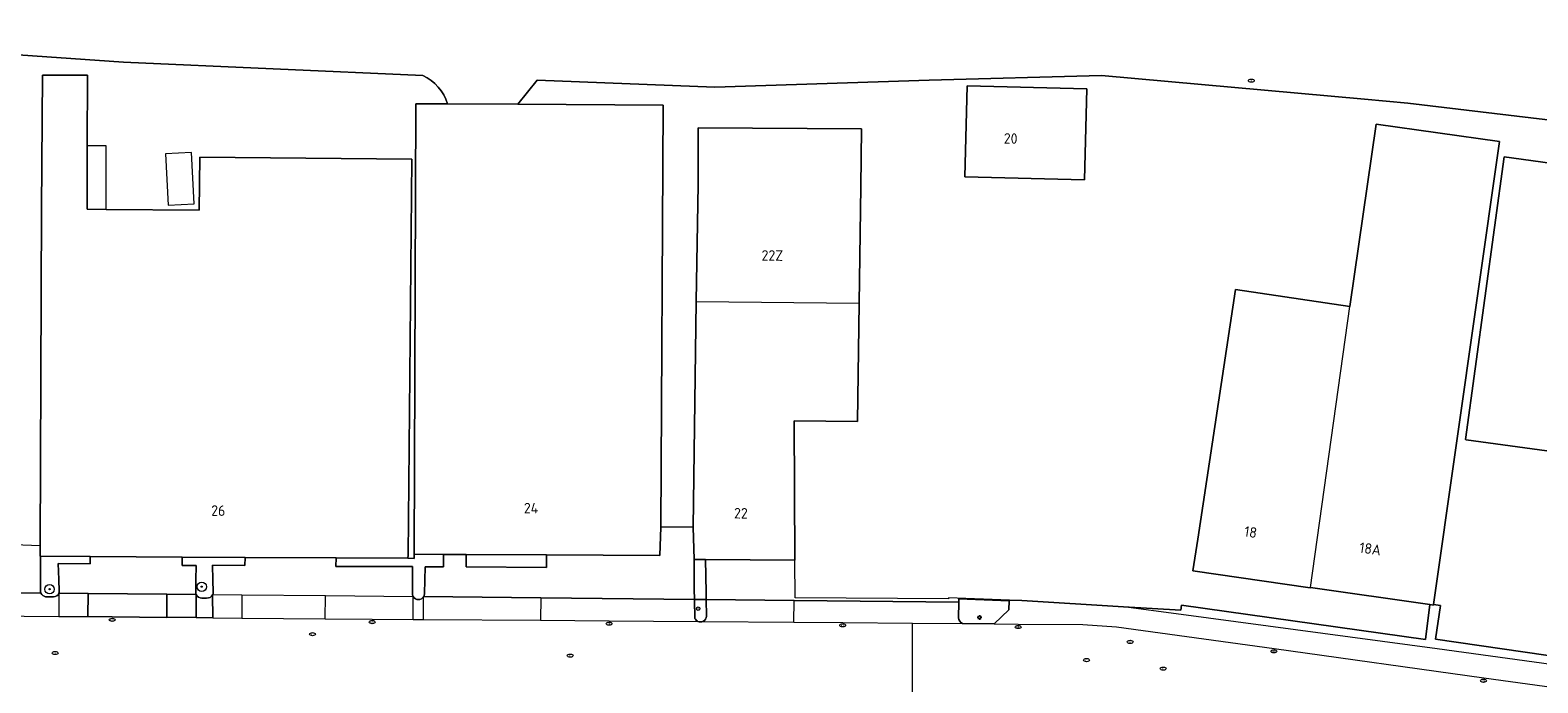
# Model space of a CAD drawing. Header units: metres. Extents: x 92650 to 117222, y 425801 to 461092.
# Tile 70 of 146: x 115425 to 115553, y 426353 to 426408. Entities that reach past the tile are written whole.
import ezdxf
from ezdxf.enums import TextEntityAlignment as Align

# ---------------------------------------------------------------- set-up
doc = ezdxf.new("R2010")
doc.units = ezdxf.units.M
doc.layers.get('0').update_dxf_attribs({"color": 253, "linetype": 'CONTINUOUS', "lineweight": 15})
for name, color, linetype, lineweight in [('B-WE-GR-BEPLANTING_CULTUUR_BODEMBEDEKKER-GV', 253, 'CONTINUOUS', 15), ('B-WE-GR-BEPLANTING_CULTUUR_HEESTERS-GV', 253, 'CONTINUOUS', 15), ('B-WE-GR-BOOM-S', 253, 'CONTINUOUS', 15), ('B-WE-IE-MEUBILAIR-S', 253, 'CONTINUOUS', 15), ('B-WE-OG-BEBOUWING-GV', 253, 'CONTINUOUS', 15), ('B-WE-OG-BEBOUWING-T18', 253, 'CONTINUOUS', 15), ('B-WE-OG-BEBOUWING_LUIFEL-GV', 253, 'CONTINUOUS', 15), ('B-WE-OG-BEBOUWING_OVERBOUWING-GV', 253, 'CONTINUOUS', 15), ('B-WE-OG-TERREIN_BEGROEID-GV', 253, 'CONTINUOUS', 15), ('B-WE-OG-TERREIN_ERF-GV', 253, 'CONTINUOUS', 15), ('B-WE-OG-WATER-GV', 253, 'CONTINUOUS', 15), ('B-WE-VH-OPENVERHARDING_BETONELEMENT-GV', 253, 'CONTINUOUS', 15), ('B-WE-VH-OPENVERHARDING_BETONSTRAATSTEEN-GV', 253, 'CONTINUOUS', 15)]:
    doc.layers.add(name, color=color, linetype=linetype, lineweight=lineweight)
doc.styles.add('NLCS-ISO', font='NLCS-ISO.ttf')
doc.styles.add('NLCS-ISO-M200-T18', font='NLCS-ISO.ttf', dxfattribs={"height": 0.36})

# ---------------------------------------------------------------- blocks, each defined once
blk = doc.blocks.new('SIE-MEUBILAIR_PAAL_VERKEERSBORD-SO')
blk.add_circle((0, 0), 0.75)
at = {"style": 'NLCS-ISO'}
blk.add_text('vb', height=0.75, dxfattribs=at).set_placement((0, 0.07), align=Align.MIDDLE_CENTER)
blk = doc.blocks.new('SIE-MEUBILAIR_PAAL_LICHTMAST-SO')
for points in [[(-0.62, 0), (-1, 0)], [(-0.71, 0.71), (-0.44, 0.44)], [(0, 1), (0, 0.62)], [(0.44, 0.44), (0.71, 0.71)], [(1, 0), (0.62, 0)], [(-0.71, -0.71), (-0.44, -0.44)], [(0, -0.62), (0, -1)], [(0.44, -0.44), (0.71, -0.71)]]:
    blk.add_lwpolyline(points)
blk.add_circle((0, 0), 0.5)
blk = doc.blocks.new('SIE-MEUBILAIR_PUT_RIOOLPUT-SO')
blk.add_ellipse((0, 0), major_axis=(1.25, 0), ratio=0.54)
at = {"style": 'NLCS-ISO'}
blk.add_text('ri', height=0.75, dxfattribs=at).set_placement((-0.04, 0.07), align=Align.MIDDLE_CENTER)
blk = doc.blocks.new('SIE-MEUBILAIR_PUT_KOLK-SO')
blk.add_ellipse((0, 0), major_axis=(1.25, 0), ratio=0.54)
at = {"style": 'NLCS-ISO'}
blk.add_text('klk', height=0.75, dxfattribs=at).set_placement((0.03, 0), align=Align.MIDDLE_CENTER)
blk = doc.blocks.new('SGR-BOOM_GBKN-SO')
at = {"linetype": 'ByBlock', "lineweight": 18}
h = blk.add_hatch(color=0, dxfattribs=at)
h.dxf.hatch_style = 1
edge = h.paths.add_edge_path()
edge.add_arc((0, 0), 0.25, 0, 360)
at = {"color": 0, "linetype": 'ByBlock', "lineweight": 18}
for radius in [2, 0.25]:
    blk.add_circle((0, 0), radius, dxfattribs=at)
at = {"color": 0, "linetype": 'ByBlock', "lineweight": 18, "style": 'NLCS-ISO'}
blk.add_attdef('SOORT', (2.5, 0), '', height=1.5, dxfattribs=at)

msp = doc.modelspace()

# ---------------------------------------------------------------- linework, layer by layer
at = {"layer": 'B-WE-GR-BEPLANTING_CULTUUR_BODEMBEDEKKER-GV', "transparency": 33554687, "flags": 128}
for points in [[(115481.354, 426359.786), (115481.402, 426358.161)], [(115482.395, 426358.353), (115482.366, 426359.775), (115481.354, 426359.786)], [(115504.256, 426357.715), (115506.975, 426357.687), (115508.214, 426358.891), (115508.259, 426359.648), (115503.956, 426359.821), (115503.949, 426359.549), (115503.917, 426358.204)]]:
    msp.add_lwpolyline(points, dxfattribs=at)
at = {"layer": 'B-WE-GR-BEPLANTING_CULTUUR_BODEMBEDEKKER-GV', "transparency": 33554687}
for points in [[(115481.402, 426358.161, 0.1821679), (115481.659, 426357.902)], [(115481.659, 426357.902, 0.2136049), (115482.085, 426357.899)], [(115482.085, 426357.899, 0.2855577), (115482.395, 426358.353)], [(115503.917, 426358.204, 0.2727476), (115504.256, 426357.715)]]:
    msp.add_lwpolyline(points, format="xyb", dxfattribs=at)
at = {"layer": 'B-WE-GR-BEPLANTING_CULTUUR_HEESTERS-GV', "transparency": 33554687, "flags": 128}
for points in [[(115429.725, 426363.449), (115425.492, 426363.474), (115425.471, 426360.57)], [(115427.089, 426360.491), (115427.048, 426361.475), (115426.991, 426362.847), (115429.724, 426362.83), (115429.725, 426363.449)], [(115442.962, 426363.373), (115437.596, 426363.404), (115437.581, 426362.69), (115438.774, 426362.687), (115438.759, 426361.424), (115438.747, 426360.424)], [(115440.23, 426360.387), (115440.201, 426361.467), (115440.166, 426362.694), (115442.943, 426362.669), (115442.962, 426363.373)], [(115450.73, 426363.328), (115450.713, 426362.6), (115457.277, 426362.598), (115457.266, 426360.291)], [(115458.284, 426360.29), (115458.346, 426362.564), (115459.92, 426362.561), (115459.912, 426363.624), (115457.407, 426363.637), (115457.406, 426363.291), (115456.881, 426363.292), (115450.73, 426363.328)], [(115438.777, 426360.209), (115438.783, 426360.194)], [(115440.186, 426360.181), (115440.193, 426360.196)], [(115425.91, 426360.014), (115426.605, 426360)], [(115439.261, 426359.897), (115439.677, 426359.9)], [(115457.325, 426360.036), (115457.336, 426360.016)], [(115458.209, 426360.008), (115458.22, 426360.026)]]:
    msp.add_lwpolyline(points, dxfattribs=at)
msp.add_lwpolyline([(115482.366, 426359.775), (115482.354, 426360.377), (115482.303, 426363.194), (115481.324, 426363.202), (115481.329, 426360.645), (115481.354, 426359.786)], close=True, dxfattribs=at)
at = {"layer": 'B-WE-GR-BEPLANTING_CULTUUR_HEESTERS-GV', "transparency": 33554687}
for points in [[(115425.471, 426360.57, 0.1171428), (115425.52, 426360.322)], [(115425.52, 426360.322, 0.2407315), (115425.91, 426360.014)], [(115426.605, 426360, 0.3059674), (115427.055, 426360.307)], [(115427.055, 426360.307, 0.0946248), (115427.089, 426360.491)], [(115438.747, 426360.424, 0.1130565), (115438.777, 426360.209)], [(115438.783, 426360.194, 0.3187108), (115439.261, 426359.897)], [(115439.677, 426359.9, 0.3321046), (115440.186, 426360.181)], [(115440.193, 426360.196, 0.1013796), (115440.23, 426360.387)], [(115457.266, 426360.291, 0.13194), (115457.325, 426360.036)], [(115458.22, 426360.026, 0.1342195), (115458.284, 426360.29)], [(115457.336, 426360.016, 0.5658348), (115458.209, 426360.008)]]:
    msp.add_lwpolyline(points, format="xyb", dxfattribs=at)
at = {"layer": 'B-WE-OG-BEBOUWING-GV', "transparency": 33554687, "flags": 128}
for points in [[(115429.725, 426363.449), (115437.596, 426363.404), (115442.962, 426363.373), (115450.73, 426363.328), (115456.881, 426363.292), (115456.883, 426363.566), (115457.2, 426397.419), (115439.088, 426397.589), (115439.046, 426393.042), (115431.08, 426393.117), (115429.458, 426393.132), (115429.471, 426398.541), (115429.486, 426404.599), (115425.649, 426404.593), (115425.572, 426393.168), (115425.447, 426364.349), (115425.443, 426363.474), (115425.492, 426363.474)], [(115504.664, 426403.685), (115504.472, 426395.888), (115514.688, 426395.637), (115514.88, 426403.434)], [(115459.912, 426363.624), (115461.856, 426363.614), (115468.721, 426363.578), (115478.4, 426363.528), (115478.472, 426365.969), (115478.679, 426402.029), (115466.253, 426402.1), (115460.259, 426402.134), (115457.538, 426402.15), (115457.407, 426363.637)], [(115481.516, 426385.246), (115495.441, 426385.097), (115495.587, 426395.05), (115495.623, 426400.011), (115481.688, 426400.09), (115481.663, 426395.254)], [(115547.237, 426373.441), (115547.306, 426373.431), (115579.637, 426368.993), (115580.771, 426377.253), (115577.7, 426377.674), (115579.899, 426393.575), (115550.554, 426397.604)], [(115533.971, 426360.759), (115533.992, 426360.792), (115537.368, 426384.812), (115527.578, 426386.282), (115524.357, 426364.943), (115523.948, 426362.233)]]:
    msp.add_lwpolyline(points, close=True, dxfattribs=at)
for points in [[(115533.992, 426360.792), (115544.196, 426359.346), (115544.504, 426359.302), (115544.511, 426359.35), (115550.156, 426398.926), (115539.602, 426400.414), (115537.368, 426384.812)], [(115481.516, 426385.246), (115481.234, 426365.96), (115481.324, 426363.202), (115482.303, 426363.194), (115489.932, 426363.135), (115489.877, 426375.056), (115495.293, 426374.976), (115495.441, 426385.097)]]:
    msp.add_lwpolyline(points, dxfattribs=at)
at = {"layer": 'B-WE-OG-BEBOUWING_LUIFEL-GV', "transparency": 33554687, "flags": 128}
msp.add_lwpolyline([(115431.08, 426393.117), (115431.093, 426398.537), (115429.471, 426398.541), (115429.458, 426393.132)], close=True, dxfattribs=at)
at = {"layer": 'B-WE-OG-BEBOUWING_OVERBOUWING-GV', "transparency": 33554687, "flags": 128}
msp.add_lwpolyline([(115436.163, 426397.854), (115436.398, 426393.478), (115438.62, 426393.598), (115438.385, 426397.973)], close=True, dxfattribs=at)
at = {"layer": 'B-WE-OG-TERREIN_BEGROEID-GV', "transparency": 33554687, "flags": 128}
msp.add_lwpolyline([(115461.856, 426363.614), (115461.85, 426362.571), (115468.726, 426362.521), (115468.721, 426363.578)], close=True, dxfattribs=at)
at = {"layer": 'B-WE-OG-TERREIN_ERF-GV', "transparency": 33554687, "flags": 128}
for points in [[(115458.146, 426404.548), (115432.578, 426405.688), (115416.984, 426406.781), (115400.438, 426408.438), (115396.948, 426408.366), (115392.781, 426408.281), (115381.586, 426407.563), (115378.891, 426407.625), (115376.185, 426407.212), (115376.031, 426407.188), (115375.553, 426407.001), (115359.82, 426400.844), (115359.805, 426400.594), (115359.258, 426399.781), (115350.391, 426396.344), (115336.773, 426390.375), (115336.355, 426390.812), (115336.234, 426390.938), (115321.875, 426382.75), (115316.328, 426379), (115304.726, 426369.58)], [(115425.447, 426364.349), (115425.572, 426393.168), (115425.649, 426404.593), (115429.486, 426404.599), (115429.471, 426398.541), (115429.458, 426393.132), (115431.08, 426393.117), (115439.046, 426393.042), (115439.088, 426397.589), (115457.2, 426397.419), (115456.883, 426363.566), (115456.881, 426363.292), (115457.406, 426363.291), (115457.407, 426363.637), (115457.538, 426402.15), (115460.259, 426402.134)], [(115580.055, 426397.688), (115542.305, 426402.188), (115538.609, 426402.531), (115516.125, 426404.563), (115501.414, 426404.156), (115483.094, 426403.563), (115467.929, 426404.153), (115466.253, 426402.1), (115478.679, 426402.029), (115478.472, 426365.969)], [(115481.234, 426365.96), (115481.516, 426385.246), (115481.663, 426395.254), (115481.688, 426400.09), (115495.623, 426400.011), (115495.587, 426395.05), (115495.441, 426385.097), (115495.293, 426374.976), (115489.877, 426375.056), (115489.932, 426363.135)], [(115508.262, 426359.72), (115509.329, 426359.679), (115518.012, 426359.151), (115522.906, 426358.853), (115522.969, 426359.298), (115543.807, 426356.345), (115544.196, 426359.346), (115533.992, 426360.792), (115533.971, 426360.759), (115523.948, 426362.233), (115524.357, 426364.943), (115527.578, 426386.282), (115537.368, 426384.812), (115539.602, 426400.414), (115550.156, 426398.926), (115544.511, 426359.35), (115545.087, 426359.268), (115544.661, 426356.396), (115578.64, 426351.45)], [(115481.324, 426363.202), (115481.234, 426365.96), (115478.472, 426365.969), (115478.4, 426363.528), (115468.721, 426363.578), (115468.726, 426362.521), (115461.85, 426362.571), (115461.856, 426363.614), (115459.912, 426363.624), (115459.92, 426362.561), (115458.346, 426362.564), (115458.284, 426360.29)], [(115425.471, 426360.57), (115425.492, 426363.474), (115425.443, 426363.474), (115425.447, 426364.349), (115418.807, 426364.623), (115403.837, 426364.802), (115400.76, 426364.772), (115400.753, 426363.542), (115400.744, 426362.653), (115397.876, 426362.584), (115397.924, 426360.628), (115397.926, 426360.532), (115400.654, 426360.534), (115403.225, 426360.536), (115408.151, 426360.489), (115425.52, 426360.322)], [(115438.747, 426360.424), (115438.759, 426361.424), (115438.774, 426362.687), (115437.581, 426362.69), (115437.596, 426363.404), (115429.725, 426363.449), (115429.724, 426362.83), (115426.991, 426362.847), (115427.048, 426361.475), (115427.089, 426360.491)], [(115458.22, 426360.026), (115468.219, 426359.922), (115481.354, 426359.786), (115481.329, 426360.645), (115481.324, 426363.202)], [(115427.055, 426360.307), (115429.555, 426360.286), (115436.283, 426360.23), (115438.777, 426360.209)]]:
    msp.add_lwpolyline(points, dxfattribs=at)
at = {"layer": 'B-WE-OG-TERREIN_ERF-GV', "transparency": 33554687}
for points in [[(115460.259, 426402.134, 0.2233235), (115458.146, 426404.548)], [(115425.52, 426360.322, -0.1171428), (115425.471, 426360.57)], [(115427.089, 426360.491, -0.0946248), (115427.055, 426360.307)], [(115438.777, 426360.209, -0.1130565), (115438.747, 426360.424)], [(115458.284, 426360.29, -0.1342195), (115458.22, 426360.026)]]:
    msp.add_lwpolyline(points, format="xyb", dxfattribs=at)
at = {"layer": 'B-WE-OG-TERREIN_ERF-GV', "transparency": 33554687, "flags": 128}
for points in [[(115504.664, 426403.685), (115514.88, 426403.434), (115514.688, 426395.637), (115504.472, 426395.888)], [(115550.554, 426397.604), (115579.899, 426393.575), (115577.7, 426377.674), (115580.771, 426377.253), (115579.637, 426368.993), (115547.306, 426373.431), (115547.237, 426373.441)], [(115482.303, 426363.194), (115482.354, 426360.377), (115482.366, 426359.775), (115489.869, 426359.697), (115503.949, 426359.549), (115503.956, 426359.821), (115508.259, 426359.648), (115508.262, 426359.72), (115503.07, 426359.917), (115503.071, 426359.823), (115489.955, 426359.911), (115489.932, 426363.135)]]:
    msp.add_lwpolyline(points, close=True, dxfattribs=at)
at = {"layer": 'B-WE-OG-WATER-GV', "transparency": 33554687, "flags": 128}
for points in [[(115336.355, 426390.812), (115336.773, 426390.375), (115350.391, 426396.344), (115359.258, 426399.781), (115359.805, 426400.594), (115359.82, 426400.844), (115375.553, 426407.001), (115376.031, 426407.188), (115376.185, 426407.212), (115378.891, 426407.625), (115381.586, 426407.563), (115392.781, 426408.281), (115396.948, 426408.366), (115400.438, 426408.438), (115416.984, 426406.781), (115432.578, 426405.688), (115458.146, 426404.548)], [(115460.259, 426402.134), (115466.253, 426402.1), (115467.929, 426404.153), (115483.094, 426403.563), (115501.414, 426404.156), (115516.125, 426404.563), (115538.609, 426402.531), (115542.305, 426402.188), (115580.055, 426397.688)]]:
    msp.add_lwpolyline(points, dxfattribs=at)
at = {"layer": 'B-WE-OG-WATER-GV', "transparency": 33554687}
msp.add_lwpolyline([(115458.146, 426404.548, -0.2233235), (115460.259, 426402.134)], format="xyb", dxfattribs=at)
at = {"layer": 'B-WE-VH-OPENVERHARDING_BETONELEMENT-GV', "transparency": 33554687, "flags": 128}
msp.add_lwpolyline([(115436.283, 426358.246), (115436.283, 426360.23), (115429.555, 426360.286), (115429.536, 426358.308), (115431.613, 426358.288)], close=True, dxfattribs=at)
at = {"layer": 'B-WE-VH-OPENVERHARDING_BETONELEMENT-GV', "transparency": 33554687}
for points in [[(115439.261, 426359.897, -0.3187108), (115438.783, 426360.194)], [(115440.186, 426360.181, -0.3321046), (115439.677, 426359.9)]]:
    msp.add_lwpolyline(points, format="xyb", dxfattribs=at)
at = {"layer": 'B-WE-VH-OPENVERHARDING_BETONELEMENT-GV', "transparency": 33554687, "flags": 128}
for points in [[(115438.783, 426360.194), (115438.783, 426358.224)], [(115438.783, 426358.224), (115440.193, 426358.212), (115440.186, 426360.181)], [(115439.677, 426359.9), (115439.261, 426359.897)]]:
    msp.add_lwpolyline(points, dxfattribs=at)
at = {"layer": 'B-WE-VH-OPENVERHARDING_BETONSTRAATSTEEN-GV', "transparency": 33554687, "flags": 128}
for points in [[(115457.266, 426360.291), (115457.277, 426362.598), (115450.713, 426362.6), (115450.73, 426363.328), (115442.962, 426363.373), (115442.943, 426362.669), (115440.166, 426362.694), (115440.201, 426361.467), (115440.23, 426360.387)], [(115425.52, 426360.322), (115408.151, 426360.489)], [(115438.783, 426358.224), (115438.783, 426360.194), (115438.777, 426360.209), (115436.283, 426360.23), (115436.283, 426358.246)], [(115440.193, 426360.196), (115440.186, 426360.181), (115440.193, 426358.212), (115442.693, 426358.189)], [(115440.193, 426360.196), (115442.686, 426360.172), (115449.837, 426360.106), (115457.325, 426360.036)], [(115442.686, 426360.172), (115442.693, 426358.189), (115449.818, 426358.126), (115449.837, 426360.106)], [(115426.605, 426360), (115425.91, 426360.014)], [(115449.818, 426358.126), (115453.827, 426358.09), (115457.317, 426358.066), (115457.336, 426360.016), (115457.325, 426360.036)], [(115457.317, 426358.066), (115458.199, 426358.06), (115458.22, 426360.026)], [(115458.22, 426360.026), (115458.209, 426360.008)], [(115468.219, 426359.922), (115458.22, 426360.026)], [(115481.402, 426358.161), (115481.354, 426359.786), (115468.219, 426359.922), (115468.206, 426357.993), (115474.066, 426357.953), (115481.659, 426357.902)], [(115482.085, 426357.899), (115489.857, 426357.846), (115489.869, 426359.697), (115482.366, 426359.775)], [(115482.366, 426359.775), (115482.395, 426358.353)], [(115503.917, 426358.204), (115503.949, 426359.549), (115489.869, 426359.697)], [(115518.012, 426359.151), (115509.329, 426359.679), (115508.262, 426359.72), (115508.259, 426359.648), (115508.214, 426358.891), (115506.975, 426357.687), (115509.018, 426357.667), (115514.54, 426357.625), (115517.417, 426357.433), (115530.895, 426355.592), (115548.803, 426353.073), (115570.569, 426350.083), (115578.364, 426348.991), (115578.428, 426349.447), (115578.379, 426349.316), (115578.295, 426349.204), (115578.183, 426349.121), (115578.051, 426349.073), (115577.912, 426349.065), (115577.776, 426349.096), (115577.654, 426349.165), (115577.557, 426349.266), (115575.893, 426351.28)], [(115555.394, 426354.1), (115555.132, 426354.489), (115554.998, 426354.688), (115560.108, 426353.999), (115559.934, 426353.875), (115559.463, 426353.54), (115564.83, 426352.802), (115575.893, 426351.28), (115575.596, 426351.639), (115575.609, 426351.795), (115578.252, 426351.438), (115578.631, 426351.387), (115578.64, 426351.45), (115544.661, 426356.396), (115545.087, 426359.268), (115544.511, 426359.35), (115544.504, 426359.302), (115544.196, 426359.346), (115543.807, 426356.345), (115522.969, 426359.298), (115522.906, 426358.853), (115518.012, 426359.151)], [(115556.679, 426352.193), (115555.394, 426354.1), (115544.814, 426355.556), (115522.953, 426358.488), (115518.012, 426359.151)], [(115408.129, 426358.516), (115412.277, 426358.47), (115427.036, 426358.331)], [(115440.193, 426358.212), (115438.783, 426358.224), (115436.283, 426358.246), (115431.613, 426358.288), (115429.536, 426358.308)], [(115458.199, 426358.06), (115468.206, 426357.993)], [(115474.07, 426351.594), (115493.974, 426351.402), (115500, 426351.378), (115500, 426357.758)], [(115489.857, 426357.846), (115494.022, 426357.818), (115500, 426357.758), (115504.256, 426357.715)], [(115506.975, 426357.687), (115504.256, 426357.715)]]:
    msp.add_lwpolyline(points, dxfattribs=at)
at = {"layer": 'B-WE-VH-OPENVERHARDING_BETONSTRAATSTEEN-GV', "transparency": 33554687}
for points in [[(115425.91, 426360.014, -0.2407315), (115425.52, 426360.322)], [(115427.055, 426360.307, -0.3059674), (115426.605, 426360)], [(115440.23, 426360.387, -0.1013796), (115440.193, 426360.196)], [(115457.325, 426360.036, -0.13194), (115457.266, 426360.291)], [(115458.209, 426360.008, -0.5658348), (115457.336, 426360.016)], [(115481.659, 426357.902, -0.1821679), (115481.402, 426358.161)], [(115482.085, 426357.899, -0.2136049), (115481.659, 426357.902)], [(115482.395, 426358.353, -0.2855577), (115482.085, 426357.899)], [(115504.256, 426357.715, -0.2727476), (115503.917, 426358.204)]]:
    msp.add_lwpolyline(points, format="xyb", dxfattribs=at)
at = {"layer": 'B-WE-VH-OPENVERHARDING_BETONSTRAATSTEEN-GV', "transparency": 33554687, "flags": 128}
msp.add_lwpolyline([(115429.555, 426360.286), (115427.055, 426360.307), (115427.036, 426358.331), (115429.536, 426358.308)], close=True, dxfattribs=at)

# ---------------------------------------------------------------- block references
at = {"layer": 'B-WE-GR-BOOM-S', "transparency": 33554687, "xscale": 0.2, "yscale": 0.2, "zscale": 0.2}
for p in [(115426.258, 426360.655), (115439.254, 426360.867)]:
    msp.add_blockref('SGR-BOOM_GBKN-SO', p, dxfattribs=at)
at = {"layer": 'B-WE-IE-MEUBILAIR-S', "transparency": 33554687, "xscale": 0.2, "yscale": 0.2, "zscale": 0.2}
for name, p in [('SIE-MEUBILAIR_PUT_RIOOLPUT-SO', (115528.94, 426404.12)), ('SIE-MEUBILAIR_PAAL_VERKEERSBORD-SO', (115481.675, 426358.996)), ('SIE-MEUBILAIR_PUT_KOLK-SO', (115431.611, 426358.038)), ('SIE-MEUBILAIR_PUT_KOLK-SO', (115453.825, 426357.84)), ('SIE-MEUBILAIR_PUT_KOLK-SO', (115474.064, 426357.703)), ('SIE-MEUBILAIR_PUT_KOLK-SO', (115494.02, 426357.568)), ('SIE-MEUBILAIR_PAAL_LICHTMAST-SO', (115505.71, 426358.232)), ('SIE-MEUBILAIR_PUT_RIOOLPUT-SO', (115448.72, 426356.81)), ('SIE-MEUBILAIR_PUT_KOLK-SO', (115509.016, 426357.417)), ('SIE-MEUBILAIR_PUT_RIOOLPUT-SO', (115426.728, 426355.194)), ('SIE-MEUBILAIR_PUT_RIOOLPUT-SO', (115470.744, 426354.978)), ('SIE-MEUBILAIR_PUT_RIOOLPUT-SO', (115518.58, 426356.15)), ('SIE-MEUBILAIR_PUT_KOLK-SO', (115530.86, 426355.344)), ('SIE-MEUBILAIR_PUT_RIOOLPUT-SO', (115514.857, 426354.593)), ('SIE-MEUBILAIR_PUT_RIOOLPUT-SO', (115521.409, 426353.868)), ('SIE-MEUBILAIR_PUT_KOLK-SO', (115548.769, 426352.826))]:
    msp.add_blockref(name, p, dxfattribs=at)

# ---------------------------------------------------------------- texts
at = {"layer": 'B-WE-OG-BEBOUWING-T18', "transparency": 33554687, "style": 'NLCS-ISO-M200-T18'}
for s, rotation, p in [('20', 358.6, (115508.376, 426399.175)), ('22Z', 359.4, (115488.016, 426389.177)), ('26', 359.6, (115440.669, 426367.371)), ('24', 359.7, (115467.393, 426367.58)), ('22', 359.2, (115485.325, 426367.144)), ('18', 351.5, (115528.88, 426365.537)), ('18A', 351.9, (115539.1, 426364.104))]:
    msp.add_text(s, height=0.9, rotation=rotation, dxfattribs=at).set_placement(p, align=Align.MIDDLE)

doc.saveas('drawing.dxf')
